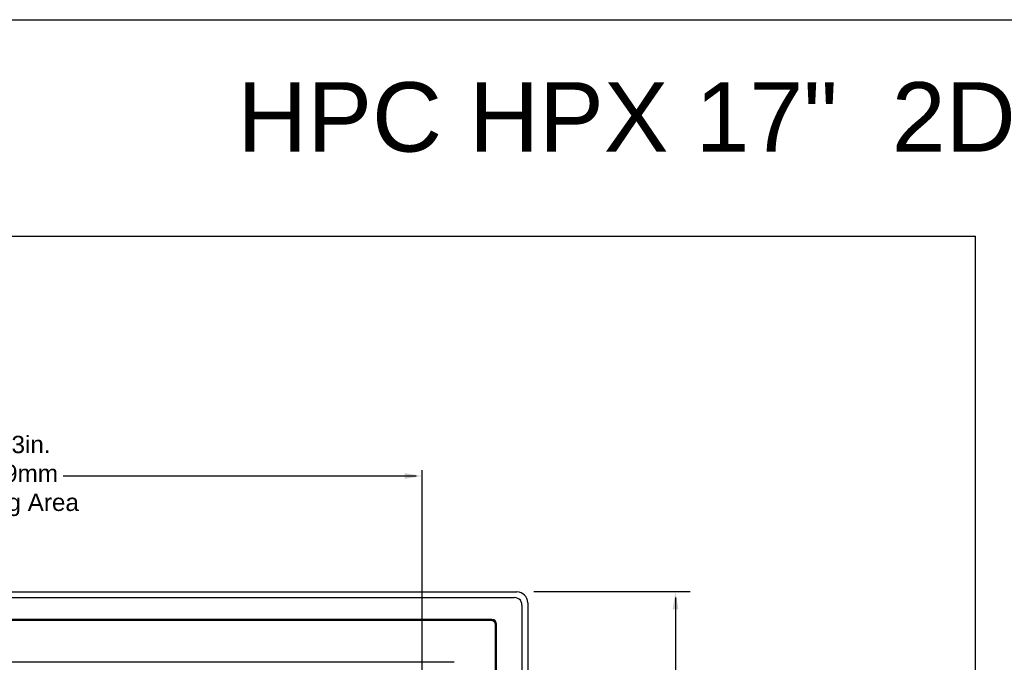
# Model space of a CAD drawing. Extents: x -21.2 to 49, y -81.1 to 9.3.
# Tile 23 of 27: x -3.1 to 13.9, y -1.8 to 9.3. Entities that reach past the tile are written whole.
import ezdxf

# ---------------------------------------------------------------- set-up
doc = ezdxf.new("R2010")
doc.units = 0
doc.header["$LTSCALE"] = 1.87
doc.header["$MEASUREMENT"] = 0
doc.layers.get('0').update_dxf_attribs({"linetype": 'CONTINUOUS'})
doc.layers.add('dim', color=5, linetype='CONTINUOUS')
doc.layers.add('prod', color=6, linetype='CONTINUOUS')
doc.styles.add('Arial', font='ARIAL.TTF', dxfattribs={"height": 0.3})

msp = doc.modelspace()

# ---------------------------------------------------------------- linework, layer by layer
at = {"linetype": 'Continuous'}
for p in [(-20.585, 5.575), (13.415, -22.464)]:
    msp.add_line(p, (13.415, 5.575), dxfattribs=at)
at = {"color": 7, "linetype": 'Continuous'}
for p, q in [((-12.111, -0.574), (5.494, -0.574)), ((-12.066, -0.674), (5.448, -0.674)), ((5.581, -0.806), (5.581, -16.042)), ((5.681, -0.761), (5.681, -16.087)), ((5.061, -1.054), (-11.679, -1.054)), ((5.053, -1.069), (-11.671, -1.069)), ((5.123, -15.709), (5.123, -1.139)), ((5.141, -15.714), (5.141, -1.134)), ((4.408, -1.792), (-11.026, -1.792))]:
    msp.add_line(p, q, dxfattribs=at)
msp.add_lwpolyline([(5.581, -0.806), (5.577, -0.773), (5.569, -0.744), (5.554, -0.72), (5.535, -0.7), (5.51, -0.686), (5.481, -0.677), (5.448, -0.674)], dxfattribs=at)
for centre, radius in [((5.494, -0.761), 0.187), ((5.053, -1.139), 0.07), ((5.061, -1.134), 0.08)]:
    msp.add_arc(centre, radius, 0, 90, dxfattribs=at)
at = {"layer": 'dim'}
for p, q in [((3.755, 1.429), (-2.349, 1.429)), ((3.855, -2.681), (3.855, 1.529)), ((8.487, -0.574), (5.785, -0.574)), ((8.234, -0.674), (8.234, -7.58))]:
    msp.add_line(p, q, dxfattribs=at)
for points in [[(3.555, 1.479), (3.555, 1.379), (3.855, 1.429)], [(8.184, -0.874), (8.284, -0.874), (8.234, -0.574)]]:
    msp.add_solid(points, dxfattribs=at)
at = {"layer": 'prod', "flags": 128}
msp.add_lwpolyline([(-21.163, 9.318), (49.039, 9.318), (49.039, -81.148), (-21.163, -81.148)], close=True, dxfattribs=at)

# ---------------------------------------------------------------- texts
at = {"layer": 'dim', "insert": (0.662, 8.237), "char_height": 1.2, "attachment_point": 1}
msp.add_mtext('{\\fArial|b0|i0|c0|p34;HPC HPX 17"  2D Dimensional Drawings}', dxfattribs=at)
at = {"layer": 'dim', "insert": (-3.309, 1.429), "char_height": 0.3, "attachment_point": 5, "style": 'Arial'}
msp.add_mtext('14.33in.\\P363.9mm\\PViewing Area', dxfattribs=at)

doc.saveas('drawing.dxf')
